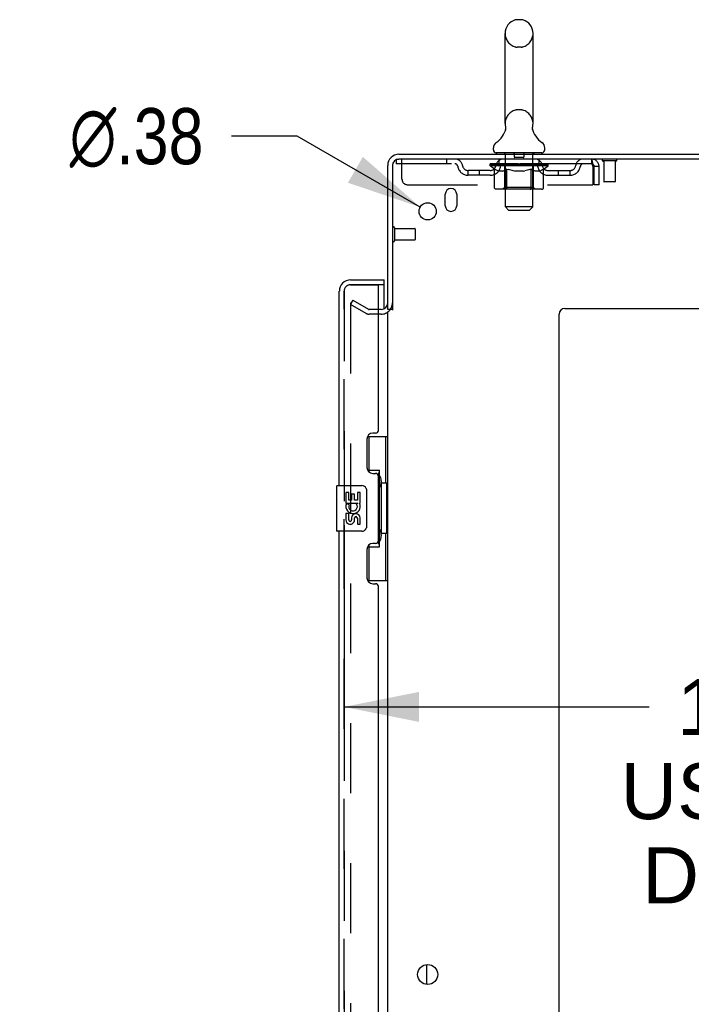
# Model space of a CAD drawing. Header units: inches. Extents: x 0 to 278, y 0 to 180.
# Tile 74 of 77: x 148 to 163, y 116 to 138. Entities that reach past the tile are written whole.
import ezdxf

# ---------------------------------------------------------------- set-up
doc = ezdxf.new("R2010")
doc.units = ezdxf.units.IN
doc.header["$LTSCALE"] = 15.310625
doc.header["$MEASUREMENT"] = 0
doc.linetypes.add('HIDDEN', pattern=[0.2, 0.1, -0.1])
doc.layers.get('0').update_dxf_attribs({"linetype": 'CONTINUOUS'})
for name, color, linetype in [('DEFAULT_2', 8, 'HIDDEN'), ('DIMENSIONS', 7, 'CONTINUOUS'), ('LEFTHAND_DOOR_ASSEMBLY', 7, 'CONTINUOUS'), ('RIGHTHAND_DOOR_ASSEMBLY', 7, 'CONTINUOUS')]:
    doc.layers.add(name, color=color, linetype=linetype)
doc.styles.get("Standard").update_dxf_attribs({"font": 'arial.ttf'})
doc.styles.add('TEXTSTYLE_1', font='gdt', dxfattribs={"width": 0.8})
doc.dimstyles.new('DIMSTYLE_1', dxfattribs={"dimtxt": 1.228125, "dimasz": 1.6375, "dimexe": 0.09, "dimexo": 0.07, "dimgap": 0.0375, "dimtad": 0, "dimtih": 1, "dimtoh": 1, "dimzin": 4, "dimdsep": 46, "dimtxsty": 'Standard', "dimblk": '_FILLED', "dimblk1": '_FILLED', "dimblk2": '_FILLED', "dimcen": 0.09, "dimadec": 3, "dimazin": 1, "dimtfac": 1, "dimtdec": 3, "dimtofl": 0, "dimtmove": 0, "dimatfit": 3, "dimldrblk": '_FILLED', "dimfxl": 0, "dimtolj": 1, "dimtzin": 4, "dimarcsym": 0})
doc.dimstyles.new('DIMSTYLE_2', dxfattribs={"dimtxt": 1.228125, "dimasz": 1.6375, "dimexe": 0.09, "dimexo": 0.07, "dimgap": 0.09, "dimtad": 0, "dimtih": 1, "dimtoh": 1, "dimzin": 4, "dimdsep": 46, "dimtxsty": 'Standard', "dimblk": '_FILLED', "dimblk1": '_FILLED', "dimblk2": '_FILLED', "dimcen": 0.09, "dimadec": 3, "dimazin": 1, "dimtfac": 1, "dimtdec": 3, "dimtofl": 0, "dimtmove": 0, "dimatfit": 1, "dimldrblk": '_FILLED', "dimfxl": 0, "dimtolj": 1, "dimtzin": 4, "dimarcsym": 0})

# ---------------------------------------------------------------- blocks, each defined once
blk = doc.blocks.new('_FILLED')
at = {"color": 0, "linetype": 'ByBlock'}
blk.add_solid([(0, 0), (-1, 0.2), (-1, -0.2)], dxfattribs=at)
blk = doc.blocks.new('*D8')
at = {"layer": 'DIMENSIONS', "color": 2, "linetype": 'Continuous'}
for p, q in [((155.531, 126.708), (155.531, 121.258)), ((172.156, 126.708), (172.156, 121.258)), ((155.531, 122.732), (162.205, 122.732)), ((172.156, 122.732), (167.725, 122.732))]:
    blk.add_line(p, q, dxfattribs=at)
at = {"layer": 'DIMENSIONS', "color": 2, "linetype": 'Continuous', "xscale": 1.6375, "yscale": 1.6375, "zscale": 1.6375, "rotation": 180}
blk.add_blockref('_FILLED', (155.531, 122.732), dxfattribs=at)
at = {"layer": 'DIMENSIONS', "color": 2, "linetype": 'Continuous', "xscale": 1.6375, "yscale": 1.6375, "zscale": 1.6375}
blk.add_blockref('_FILLED', (172.156, 122.732), dxfattribs=at)
at = {"layer": 'DIMENSIONS', "color": 2, "linetype": 'Continuous', "insert": (164.965, 123.346), "char_height": 1.2281, "width": 6.75697, "attachment_point": 2, "line_spacing_factor": 0.9}
blk.add_mtext('16.63\\PUSABLE\\PDEPTH', dxfattribs=at)
blk = doc.blocks.new('*D17')
at = {"layer": 'DIMENSIONS', "color": 2, "linetype": 'Continuous'}
for p, q in [((154.502, 135.222), (153.069, 135.222)), ((157.198, 133.669), (154.502, 135.222))]:
    blk.add_line(p, q, dxfattribs=at)
at = {"layer": 'DIMENSIONS', "color": 2, "linetype": 'Continuous', "xscale": 1.6375, "yscale": 1.6375, "zscale": 1.6375, "rotation": 330.0675744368}
blk.add_blockref('_FILLED', (157.198, 133.669), dxfattribs=at)
at = {"layer": 'DIMENSIONS', "color": 2, "linetype": 'Continuous', "insert": (152.455, 135.836), "char_height": 1.22812, "width": 4.0207, "attachment_point": 3, "line_spacing_factor": 0.9, "style": 'TEXTSTYLE_1'}
blk.add_mtext('{\\fgdt;n}\\fArial;.38', dxfattribs=at)

msp = doc.modelspace()

# ---------------------------------------------------------------- linework, layer by layer
at = {"color": 7, "linetype": 'Continuous'}
for p, q in [((159.404, 137.771), (159.317, 137.771)), ((159.054, 135.496), (159.054, 137.471)), ((159.666, 135.496), (159.666, 137.471)), ((159.061, 135.353), (159.059, 135.348)), ((159.655, 135.407), (159.656, 135.412)), ((159.655, 135.402), (159.655, 135.407)), ((159.655, 135.397), (159.655, 135.402)), ((159.655, 135.392), (159.655, 135.397)), ((159.655, 135.387), (159.655, 135.392)), ((159.655, 135.382), (159.655, 135.387)), ((159.655, 135.377), (159.655, 135.382)), ((159.656, 135.372), (159.655, 135.377)), ((159.656, 135.412), (159.657, 135.417)), ((159.657, 135.367), (159.656, 135.372)), ((159.657, 135.422), (159.658, 135.426)), ((159.659, 135.359), (159.658, 135.363)), ((158.798, 134.925), (158.798, 134.964)), ((159.923, 134.925), (159.923, 134.964)), ((158.86, 134.856), (158.86, 134.826)), ((159.86, 134.856), (158.86, 134.856)), ((159.86, 134.856), (159.86, 134.826)), ((156.589, 131.43), (156.485, 131.43)), ((157.339, 116.658), (157.339, 117.093))]:
    msp.add_line(p, q, dxfattribs=at)
at = {"color": 3, "linetype": 'Continuous'}
for p, q in [((156.732, 134.826), (174.433, 134.826)), ((174.395, 134.722), (156.732, 134.722)), ((156.485, 131.43), (156.485, 134.579)), ((156.589, 134.579), (156.589, 131.418)), ((157.745, 133.701), (157.745, 133.951)), ((157.995, 133.951), (157.995, 133.701)), ((160.36, 131.451), (172.235, 131.451)), ((156.485, 52.274), (156.485, 131.378)), ((160.235, 50.951), (160.235, 131.326))]:
    msp.add_line(p, q, dxfattribs=at)
at = {"color": 7, "linetype": 'Continuous'}
for points in [[(159.063, 135.426), (159.063, 135.422), (159.064, 135.417), (159.065, 135.412), (159.066, 135.407), (159.066, 135.402), (159.066, 135.397), (159.066, 135.392), (159.066, 135.387), (159.066, 135.382), (159.065, 135.378), (159.065, 135.373), (159.064, 135.368), (159.063, 135.363), (159.062, 135.358), (159.061, 135.353)], [(159.658, 135.363), (159.657, 135.368), (159.656, 135.372)], [(159.657, 135.417), (159.657, 135.422), (159.658, 135.426)]]:
    msp.add_lwpolyline(points, dxfattribs=at)
at = {"color": 3, "linetype": 'Continuous'}
for centre, radius in [((157.36, 133.576), 0.188), ((157.36, 116.876), 0.219)]:
    msp.add_circle(centre, radius, dxfattribs=at)
at = {"color": 7, "linetype": 'Continuous'}
for centre, radius, start, end in [((159.36, 137.471), 0.306, 105.6303, 180), ((159.317, 137.627), 0.144, 90, 105.6303), ((159.404, 137.627), 0.144, 74.3697, 90), ((159.36, 137.471), 0.306, 0, 74.3697), ((158.563, 135.512), 0.523, 304.6624, 347.2389), ((159.36, 135.496), 0.306, 180, 193.2053), ((160.158, 135.512), 0.523, 192.7611, 235.3376), ((159.36, 135.496), 0.306, 346.7947, 360), ((158.942, 134.964), 0.144, 124.6624, 180), ((158.867, 134.925), 0.069, 180, 265), ((159.854, 134.925), 0.069, 275, 360), ((159.779, 134.964), 0.144, 360, 55.3376)]:
    msp.add_arc(centre, radius, start, end, dxfattribs=at)
at = {"color": 3, "linetype": 'Continuous'}
for centre, radius, start, end in [((156.732, 134.579), 0.246, 90, 180), ((156.732, 134.579), 0.142, 90, 180), ((157.87, 133.951), 0.125, 0, 180), ((157.87, 133.701), 0.125, 180, 360), ((156.343, 131.572), 0.142, 270, 360), ((160.36, 131.326), 0.125, 90, 180)]:
    msp.add_arc(centre, radius, start, end, dxfattribs=at)
at = {"layer": 'DEFAULT_2', "color": 8, "linetype": 'HIDDEN'}
for p, q in [((159.404, 137.171), (159.317, 137.171)), ((159.404, 135.796), (159.317, 135.796)), ((156.673, 134.722), (156.673, 134.618)), ((156.673, 134.722), (156.732, 134.722)), ((156.798, 134.284), (156.798, 134.722)), ((157.773, 134.722), (157.773, 134.618)), ((158.923, 134.618), (158.923, 134.722)), ((159.04, 134.856), (159.04, 134.826)), ((159.06, 133.675), (159.06, 134.826)), ((159.255, 134.846), (159.255, 134.766)), ((159.455, 134.756), (159.265, 134.756)), ((159.465, 134.846), (159.465, 134.766)), ((159.66, 133.675), (159.66, 134.826)), ((159.68, 134.856), (159.68, 134.826)), ((159.798, 134.618), (159.798, 134.722)), ((160.943, 134.722), (160.943, 134.618)), ((160.946, 134.721), (160.943, 134.722)), ((161.481, 134.679), (161.197, 134.679)), ((161.215, 134.679), (161.215, 134.232)), ((161.463, 134.679), (161.463, 134.232)), ((160.943, 134.618), (156.673, 134.618)), ((158.246, 134.367), (158.246, 134.471)), ((158.729, 134.471), (158.246, 134.471)), ((158.496, 134.367), (158.496, 134.471)), ((158.727, 134.571), (158.727, 134.611)), ((158.727, 134.611), (159.034, 134.611)), ((158.824, 134.503), (158.727, 134.571)), ((159.994, 134.571), (158.727, 134.571)), ((158.728, 134.611), (158.728, 134.615)), ((158.849, 134.614), (158.728, 134.615)), ((158.737, 134.611), (158.737, 134.618)), ((158.745, 134.608), (158.745, 134.611)), ((158.745, 134.608), (159.975, 134.608)), ((158.754, 134.608), (158.754, 134.611)), ((158.755, 134.608), (158.755, 134.611)), ((158.765, 134.611), (158.765, 134.618)), ((158.782, 134.608), (158.782, 134.611)), ((158.783, 134.608), (158.783, 134.611)), ((158.812, 134.611), (158.812, 134.618)), ((158.824, 134.096), (158.824, 134.503)), ((158.824, 134.503), (158.839, 134.493)), ((158.827, 134.608), (158.827, 134.611)), ((158.829, 134.608), (158.829, 134.611)), ((158.854, 134.484), (158.839, 134.493)), ((158.849, 134.611), (158.849, 134.614)), ((158.868, 134.476), (158.854, 134.484)), ((158.883, 134.47), (158.868, 134.476)), ((158.875, 134.611), (158.875, 134.618)), ((158.877, 134.608), (158.877, 134.611)), ((158.877, 134.608), (158.877, 134.611)), ((158.88, 134.608), (158.88, 134.611)), ((158.897, 134.464), (158.882, 134.47)), ((158.888, 134.608), (158.888, 134.611)), ((158.888, 134.608), (158.888, 134.611)), ((158.891, 134.608), (158.891, 134.611)), ((158.894, 134.608), (158.894, 134.612)), ((158.911, 134.459), (158.897, 134.464)), ((158.899, 134.608), (158.899, 134.611)), ((159.005, 134.459), (158.911, 134.459)), ((158.913, 134.608), (158.913, 134.611)), ((158.931, 134.608), (158.931, 134.611)), ((158.932, 134.608), (158.932, 134.613)), ((158.952, 134.608), (158.952, 134.611)), ((158.953, 134.611), (158.953, 134.618)), ((158.963, 134.608), (158.963, 134.611)), ((158.967, 134.608), (158.967, 134.611)), ((158.977, 134.608), (158.977, 134.611)), ((158.988, 134.608), (158.988, 134.615)), ((159.003, 134.608), (159.003, 134.611)), ((159.005, 134.459), (159.019, 134.464)), ((159.006, 134.608), (159.006, 134.611)), ((159.034, 134.47), (159.019, 134.464)), ((159.048, 134.476), (159.033, 134.47)), ((159.034, 134.608), (159.034, 134.611)), ((159.101, 134.611), (159.039, 134.611)), ((159.044, 134.611), (159.044, 134.618)), ((159.048, 134.099), (159.048, 134.568)), ((159.062, 134.484), (159.048, 134.476)), ((159.051, 134.608), (159.051, 134.611)), ((159.055, 134.608), (159.055, 134.611)), ((159.061, 134.608), (159.061, 134.616)), ((159.077, 134.493), (159.062, 134.484)), ((159.065, 134.608), (159.065, 134.611)), ((159.076, 134.608), (159.076, 134.611)), ((159.092, 134.503), (159.077, 134.493)), ((159.092, 134.096), (159.092, 134.503)), ((159.092, 134.503), (159.121, 134.493)), ((159.101, 134.608), (159.101, 134.611)), ((159.175, 134.611), (159.116, 134.611)), ((159.15, 134.484), (159.121, 134.493)), ((159.137, 134.608), (159.137, 134.611)), ((159.144, 134.611), (159.144, 134.618)), ((159.148, 134.608), (159.148, 134.611)), ((159.178, 134.476), (159.149, 134.484)), ((159.15, 134.608), (159.15, 134.617)), ((159.153, 134.608), (159.153, 134.611)), ((159.16, 134.608), (159.16, 134.611)), ((159.175, 134.608), (159.175, 134.611)), ((159.206, 134.47), (159.177, 134.477)), ((159.256, 134.611), (159.201, 134.611)), ((159.234, 134.464), (159.206, 134.47)), ((159.215, 134.608), (159.215, 134.611)), ((159.261, 134.459), (159.234, 134.464)), ((159.246, 134.611), (159.36, 134.618)), ((159.251, 134.611), (159.251, 134.618)), ((159.251, 134.611), (159.251, 134.618)), ((159.251, 134.618), (159.251, 134.618)), ((159.251, 134.608), (159.251, 134.611)), ((159.255, 134.608), (159.255, 134.611)), ((159.256, 134.608), (159.256, 134.611)), ((159.256, 134.608), (159.256, 134.611)), ((159.459, 134.459), (159.261, 134.459)), ((159.34, 134.611), (159.291, 134.611)), ((159.297, 134.608), (159.297, 134.611)), ((159.34, 134.608), (159.34, 134.611)), ((159.358, 134.611), (159.358, 134.611)), ((159.358, 134.608), (159.358, 134.611)), ((159.358, 134.608), (159.358, 134.611)), ((159.36, 134.611), (159.36, 134.618)), ((159.36, 134.618), (159.475, 134.611)), ((159.363, 134.608), (159.363, 134.611)), ((159.363, 134.608), (159.363, 134.611)), ((159.363, 134.611), (159.363, 134.611)), ((159.381, 134.608), (159.381, 134.611)), ((159.381, 134.611), (159.429, 134.611)), ((159.424, 134.608), (159.424, 134.611)), ((159.459, 134.459), (159.487, 134.464)), ((159.465, 134.608), (159.465, 134.611)), ((159.465, 134.608), (159.465, 134.611)), ((159.465, 134.611), (159.519, 134.611)), ((159.466, 134.608), (159.466, 134.611)), ((159.47, 134.611), (159.47, 134.618)), ((159.47, 134.611), (159.47, 134.618)), ((159.47, 134.618), (159.47, 134.618)), ((159.47, 134.608), (159.47, 134.611)), ((159.515, 134.47), (159.487, 134.464)), ((159.506, 134.608), (159.506, 134.611)), ((159.542, 134.476), (159.514, 134.47)), ((159.57, 134.484), (159.542, 134.476)), ((159.545, 134.608), (159.545, 134.611)), ((159.546, 134.611), (159.605, 134.611)), ((159.561, 134.608), (159.561, 134.611)), ((159.568, 134.608), (159.568, 134.611)), ((159.598, 134.492), (159.57, 134.484)), ((159.571, 134.608), (159.571, 134.617)), ((159.573, 134.608), (159.573, 134.611)), ((159.577, 134.611), (159.577, 134.618)), ((159.584, 134.608), (159.584, 134.611)), ((159.627, 134.502), (159.598, 134.492)), ((159.62, 134.608), (159.62, 134.611)), ((159.62, 134.611), (159.682, 134.611)), ((159.627, 134.096), (159.627, 134.502)), ((159.627, 134.502), (159.641, 134.492)), ((159.655, 134.484), (159.641, 134.492)), ((159.645, 134.608), (159.645, 134.611)), ((159.655, 134.608), (159.655, 134.611)), ((159.669, 134.476), (159.655, 134.484)), ((159.66, 134.608), (159.66, 134.616)), ((159.666, 134.608), (159.666, 134.611)), ((159.682, 134.47), (159.668, 134.476)), ((159.67, 134.608), (159.67, 134.611)), ((159.673, 134.099), (159.673, 134.568)), ((159.677, 134.611), (159.677, 134.618)), ((159.696, 134.464), (159.682, 134.47)), ((159.687, 134.608), (159.687, 134.611)), ((159.687, 134.611), (159.889, 134.611)), ((159.709, 134.459), (159.695, 134.464)), ((159.813, 134.459), (159.709, 134.459)), ((159.715, 134.608), (159.715, 134.611)), ((159.718, 134.608), (159.718, 134.611)), ((159.733, 134.608), (159.733, 134.615)), ((159.744, 134.608), (159.744, 134.611)), ((159.754, 134.608), (159.754, 134.611)), ((159.758, 134.608), (159.758, 134.611)), ((159.768, 134.611), (159.768, 134.618)), ((159.769, 134.608), (159.769, 134.611)), ((159.789, 134.608), (159.789, 134.613)), ((159.79, 134.608), (159.79, 134.611)), ((159.808, 134.608), (159.808, 134.611)), ((159.813, 134.459), (159.826, 134.464)), ((159.822, 134.608), (159.822, 134.611)), ((159.826, 134.608), (159.826, 134.612)), ((159.84, 134.47), (159.826, 134.464)), ((159.83, 134.608), (159.83, 134.611)), ((159.833, 134.608), (159.833, 134.611)), ((159.833, 134.608), (159.833, 134.611)), ((159.84, 134.608), (159.84, 134.611)), ((159.853, 134.476), (159.84, 134.47)), ((159.843, 134.608), (159.843, 134.611)), ((159.844, 134.608), (159.844, 134.611)), ((159.846, 134.611), (159.846, 134.618)), ((159.867, 134.484), (159.853, 134.476)), ((159.881, 134.492), (159.867, 134.484)), ((159.894, 134.501), (159.88, 134.492)), ((159.892, 134.608), (159.892, 134.611)), ((159.894, 134.608), (159.894, 134.611)), ((159.894, 134.501), (159.994, 134.571)), ((159.894, 134.096), (159.894, 134.501)), ((159.909, 134.611), (159.909, 134.618)), ((159.937, 134.608), (159.937, 134.611)), ((159.939, 134.608), (159.939, 134.611)), ((159.956, 134.611), (159.956, 134.618)), ((159.966, 134.608), (159.966, 134.611)), ((159.967, 134.608), (159.967, 134.611)), ((159.975, 134.608), (159.975, 134.611)), ((159.984, 134.611), (159.984, 134.618)), ((159.992, 134.471), (160.475, 134.471)), ((159.994, 134.571), (159.994, 134.618)), ((160.225, 134.367), (160.225, 134.471)), ((160.475, 134.367), (160.475, 134.471)), ((160.976, 134.555), (160.976, 134.159)), ((161.006, 134.159), (161.006, 134.555)), ((161.11, 134.555), (161.006, 134.555)), ((161.11, 134.159), (161.11, 134.555)), ((158.729, 134.367), (158.246, 134.367)), ((159.992, 134.367), (160.475, 134.367)), ((156.923, 134.159), (160.976, 134.159)), ((159.852, 134.059), (158.867, 134.059)), ((159.048, 134.099), (159.008, 134.059)), ((159.673, 134.099), (159.048, 134.099)), ((159.605, 134.059), (159.608, 134.06)), ((159.613, 134.062), (159.616, 134.064)), ((159.616, 134.064), (159.618, 134.066)), ((159.673, 134.099), (159.713, 134.059)), ((161.11, 134.159), (161.006, 134.159)), ((161.453, 134.222), (161.225, 134.222)), ((159.129, 133.606), (159.06, 133.675)), ((159.66, 133.675), (159.06, 133.675)), ((159.129, 133.606), (159.591, 133.606)), ((159.591, 133.606), (159.66, 133.675)), ((156.632, 133.218), (156.632, 132.934)), ((156.632, 133.2), (157.079, 133.2)), ((157.089, 133.19), (157.089, 132.962)), ((156.632, 132.952), (157.079, 132.952)), ((155.725, 131.63), (155.673, 131.54)), ((155.673, 131.56), (155.673, 52.091)), ((156.013, 131.344), (155.673, 131.54)), ((155.725, 131.63), (156.065, 131.434)), ((156.343, 131.43), (156.081, 131.43)), ((156.343, 131.326), (156.081, 131.326))]:
    msp.add_line(p, q, dxfattribs=at)
for points in [[(160.946, 134.721), (160.948, 134.718), (160.951, 134.712), (160.953, 134.705), (160.955, 134.696), (160.958, 134.685), (160.96, 134.673), (160.962, 134.659), (160.965, 134.644), (160.967, 134.627), (160.969, 134.61), (160.972, 134.592), (160.974, 134.573), (160.976, 134.555)], [(160.951, 134.614), (160.948, 134.616), (160.946, 134.617), (160.943, 134.618)], [(160.951, 134.614), (160.953, 134.611), (160.955, 134.608), (160.958, 134.604), (160.96, 134.599), (160.962, 134.594), (160.965, 134.588), (160.967, 134.582), (160.969, 134.576), (160.972, 134.569), (160.974, 134.562), (160.976, 134.555)], [(158.867, 134.059), (158.862, 134.06), (158.857, 134.06), (158.852, 134.062), (158.847, 134.064), (158.842, 134.066), (158.838, 134.069), (158.834, 134.073), (158.831, 134.077), (158.828, 134.081), (158.826, 134.086), (158.824, 134.091), (158.824, 134.096)], [(159.113, 134.059), (159.11, 134.06), (159.108, 134.06), (159.105, 134.062), (159.103, 134.064), (159.101, 134.066), (159.099, 134.069), (159.097, 134.073), (159.095, 134.077), (159.094, 134.081), (159.093, 134.086), (159.092, 134.091), (159.092, 134.096)], [(159.608, 134.06), (159.611, 134.06), (159.613, 134.062)], [(159.618, 134.066), (159.62, 134.069), (159.622, 134.073), (159.624, 134.077), (159.625, 134.081)], [(159.62, 134.069), (159.622, 134.073), (159.624, 134.077)], [(159.625, 134.081), (159.626, 134.086), (159.627, 134.091), (159.627, 134.096)], [(159.626, 134.086), (159.627, 134.091), (159.627, 134.096)], [(159.852, 134.059), (159.857, 134.06), (159.862, 134.06), (159.867, 134.062), (159.872, 134.064), (159.876, 134.066), (159.881, 134.069), (159.885, 134.073), (159.888, 134.077), (159.891, 134.081), (159.893, 134.086), (159.894, 134.091), (159.894, 134.096)], [(155.69, 131.58), (155.689, 131.58), (155.687, 131.58), (155.685, 131.579), (155.683, 131.578), (155.681, 131.577), (155.68, 131.576), (155.678, 131.574), (155.677, 131.573), (155.676, 131.571), (155.675, 131.569), (155.674, 131.567), (155.673, 131.565), (155.673, 131.562), (155.673, 131.56)], [(155.698, 131.578), (155.696, 131.579), (155.694, 131.58), (155.692, 131.58), (155.69, 131.58), (155.69, 131.58)]]:
    msp.add_lwpolyline(points, dxfattribs=at)
for centre, radius, start, end in [((159.36, 137.471), 0.306, 180, 254.3697), ((159.36, 137.471), 0.306, 285.6303, 360), ((159.317, 137.315), 0.144, 254.3697, 270), ((159.404, 137.315), 0.144, 270, 285.6303), ((159.36, 135.496), 0.306, 105.6303, 180), ((159.317, 135.652), 0.144, 90, 105.6303), ((159.404, 135.652), 0.144, 74.3697, 90), ((159.36, 135.496), 0.306, 0, 74.3697), ((157.957, 134.555), 0.167, 8.0716, 90), ((159.018, 134.555), 0.167, 90, 171.9284), ((158.867, 134.925), 0.069, 265, 270), ((159.03, 134.826), 0.03, 0, 90), ((159.245, 134.846), 0.01, 0, 90), ((159.265, 134.766), 0.01, 180, 270), ((159.455, 134.766), 0.01, 270, 360), ((159.475, 134.846), 0.01, 90, 180), ((159.69, 134.826), 0.03, 90, 180), ((159.703, 134.555), 0.167, 8.0716, 90), ((159.854, 134.925), 0.069, 270, 275), ((160.764, 134.555), 0.167, 90, 171.9284), ((160.943, 134.555), 0.167, 0, 90), ((161.197, 134.7), 0.0215, 90, 270), ((161.481, 134.7), 0.0215, 270, 90), ((157.957, 134.555), 0.0625, 7.9863, 90), ((158.246, 134.596), 0.229, 187.9863, 270), ((158.246, 134.596), 0.125, 188.0716, 270), ((158.729, 134.596), 0.125, 270, 351.9284), ((158.729, 134.596), 0.229, 270, 352.0137), ((159.018, 134.555), 0.0625, 90, 172.0137), ((159.008, 134.568), 0.0398, 0, 90), ((159.713, 134.568), 0.0398, 90, 180), ((159.703, 134.555), 0.0625, 7.9863, 90), ((159.992, 134.596), 0.229, 187.9863, 270), ((159.992, 134.596), 0.125, 188.0716, 270), ((160.475, 134.596), 0.125, 270, 351.9284), ((160.475, 134.596), 0.229, 270, 352.0137), ((160.764, 134.555), 0.0625, 90, 172.0137), ((160.943, 134.555), 0.063, 0, 90), ((156.923, 134.284), 0.125, 180, 270), ((161.225, 134.232), 0.01, 180, 270), ((161.453, 134.232), 0.01, 270, 360), ((156.611, 133.218), 0.0215, 0, 180), ((157.079, 133.19), 0.01, 0, 90), ((157.079, 132.962), 0.01, 270, 360), ((156.611, 132.934), 0.0215, 180, 360), ((156.343, 131.572), 0.246, 270, 360), ((156.081, 131.463), 0.137, 240, 270), ((156.081, 131.463), 0.033, 240, 270)]:
    msp.add_arc(centre, radius, start, end, dxfattribs=at)
for centre, major_axis, ratio, start_param, end_param in [((159.36, 134.618), (0.633, 0.007), 0.05963, 9.249616, 9.431313), ((159.36, 134.618), (0.633, 0), 0.060556, -3.083241, -2.96706), ((159.36, 134.618), (0.633, 0.013), 0.05688, 2.791345, 2.965878), ((158.752, 134.606), (0.198, -0.002), 0.05963, 0.605815, 1.645666), ((158.683, 134.606), (0.198, 0.002), 0.05963, 0.25549, 1.295341), ((159.36, 134.618), (0.633, -0.007), 0.05963, -2.96643, -2.791898), ((158.683, 134.599), (0.198, 0.004), 0.05688, 1.20151, 1.294789), ((158.752, 134.599), (0.198, 0), 0.060556, 1.551758, 1.645036), ((158.753, 134.601), (0.164, 0.002), 0.05963, 1.065228, 1.614276), ((158.707, 134.599), (0.198, 0.002), 0.05963, 1.170259, 1.376596), ((158.733, 134.601), (0.164, 0.003), 0.05688, 0.890143, 1.43919), ((158.791, 134.601), (0.164, 0), 0.060556, 1.240391, 1.789438), ((159.36, 134.618), (0.633, 0.019), 0.052395, 2.616403, 2.790936), ((158.814, 134.606), (0.198, -0.004), 0.05688, 0.7809, 1.820751), ((158.679, 134.606), (0.198, 0.004), 0.05688, 0.080405, 1.120256), ((159.36, 134.618), (0.633, -0.013), 0.05688, -2.791345, -2.616812), ((158.679, 134.599), (0.198, 0.006), 0.052395, 1.026568, 1.119847), ((158.814, 134.599), (0.198, -0.002), 0.05963, 1.72692, 1.820198), ((158.732, 134.601), (0.164, 0.005), 0.052395, 0.715201, 1.264248), ((158.846, 134.601), (0.164, -0.002), 0.05963, 1.415553, 1.9646), ((159.36, 134.618), (0.633, 0.025), 0.046319, 2.441654, 2.616187), ((158.893, 134.606), (0.198, -0.006), 0.052395, 0.955842, 1.995693), ((158.696, 134.606), (0.198, 0.006), 0.052395, -0.094537, 0.945314), ((159.36, 134.618), (0.633, -0.019), 0.052395, -2.616403, -2.44187), ((158.696, 134.599), (0.198, 0.008), 0.046319, 0.851819, 0.945098), ((158.893, 134.599), (0.198, -0.004), 0.05688, 1.902006, 1.995284), ((158.751, 134.601), (0.164, 0.006), 0.046319, 0.540452, 1.089499), ((158.918, 134.601), (0.164, -0.003), 0.05688, 1.590638, 2.139686), ((158.707, 134.606), (0.198, 0), 0.060556, 0.430652, 0.777569), ((159.36, 134.618), (0.633, 0.029), 0.038841, 2.267123, 2.441656), ((158.987, 134.606), (0.198, -0.008), 0.046319, 1.130591, 2.170442), ((159.36, 134.618), (0.633, -0.025), 0.046319, -2.441654, -2.267121), ((158.733, 134.606), (0.198, 0.008), 0.046319, -0.269286, 0.770565), ((158.733, 134.599), (0.198, 0.009), 0.038841, 0.677289, 0.770567), ((158.987, 134.599), (0.198, -0.006), 0.052395, 2.076947, 2.170226), ((158.788, 134.601), (0.164, 0.008), 0.038841, 0.365921, 0.914969), ((159.002, 134.601), (0.164, -0.005), 0.052395, 1.76558, 2.314627), ((159.36, 134.618), (0.633, 0.033), 0.030195, 2.09281, 2.267343), ((159.092, 134.606), (0.198, -0.009), 0.038841, 1.305122, 2.344973), ((159.36, 134.618), (0.633, -0.029), 0.038841, -2.267123, -2.092591), ((158.79, 134.606), (0.198, 0.009), 0.038841, -0.443817, 0.596034), ((158.79, 134.599), (0.198, 0.01), 0.030195, 0.502975, 0.596254), ((159.092, 134.599), (0.198, -0.008), 0.046319, 2.251696, 2.344975), ((158.842, 134.601), (0.164, 0.009), 0.030195, 0.191608, 0.740655), ((159.098, 134.601), (0.164, -0.006), 0.046319, 1.940329, 2.489376), ((158.863, 134.606), (0.198, 0.01), 0.030195, -0.61813, 0.421721), ((159.36, 134.618), (0.633, 0.036), 0.020645, 1.918687, 2.09322), ((159.205, 134.606), (0.198, -0.01), 0.030195, 1.479435, 2.519286), ((159.36, 134.618), (0.633, -0.033), 0.030195, -2.09281, -1.918277), ((158.863, 134.599), (0.198, 0.011), 0.020645, 0.328852, 0.422131), ((159.205, 134.599), (0.198, -0.009), 0.038841, 2.426227, 2.519505), ((158.912, 134.601), (0.164, 0.009), 0.020645, 0.017485, 0.566532), ((159.201, 134.601), (0.164, -0.008), 0.038841, 2.11486, 2.663907), ((158.952, 134.606), (0.198, 0.011), 0.020645, -0.792253, 0.247598), ((159.36, 134.618), (0.633, 0.038), 0.010478, 1.744704, 1.919237), ((159.322, 134.606), (0.198, -0.011), 0.020645, 1.653558, 2.693409), ((159.36, 134.618), (0.633, -0.036), 0.020645, -1.918687, -1.744154), ((158.952, 134.599), (0.198, 0.012), 0.010478, 0.154869, 0.248148), ((159.322, 134.599), (0.198, -0.01), 0.030195, 2.60054, 2.693819), ((158.996, 134.601), (0.164, 0.01), 0.010478, 6.126688, 6.675735), ((159.309, 134.601), (0.164, -0.009), 0.030195, 2.289173, 2.83822), ((159.053, 134.606), (0.198, 0.012), 0.010478, -0.966236, -0.000846), ((159.441, 134.606), (0.198, -0.012), 0.010478, 1.827541, 2.867392), ((159.36, 134.618), (0.633, -0.038), 0.010478, -1.744704, -1.570171), ((159.441, 134.599), (0.198, -0.011), 0.020645, 2.774664, 2.867942), ((159.419, 134.601), (0.164, -0.009), 0.020645, 2.463296, 3.012344), ((159.28, 134.606), (0.198, 0.012), 0.010478, 0.274201, 1.314052), ((159.194, 134.601), (0.164, 0.01), 0.010478, -0.000483, 0.504314), ((159.163, 134.599), (0.198, 0.012), 0.010478, 0.099668, 0.192946), ((159.36, 134.618), (0.633, 0.038), 0.010478, -1.571421, -1.396888), ((159.558, 134.599), (0.198, -0.012), 0.010478, 2.948646, 3.041925), ((159.527, 134.601), (0.164, -0.01), 0.010478, 2.637279, 3.142076), ((159.399, 134.606), (0.198, 0.011), 0.020645, 0.448184, 1.488034), ((159.302, 134.601), (0.164, 0.009), 0.020645, 0.129249, 0.678296), ((159.28, 134.599), (0.198, 0.011), 0.020645, 0.273651, 0.366929), ((159.36, 134.618), (0.633, 0.036), 0.020645, -1.397439, -1.222906), ((159.668, 134.606), (0.198, -0.012), 0.010478, -3.140747, -2.175357), ((159.36, 134.618), (0.633, -0.038), 0.010478, 1.222355, 1.396888), ((159.516, 134.606), (0.198, 0.01), 0.030195, 0.622307, 1.662158), ((159.412, 134.601), (0.164, 0.009), 0.030195, 0.303372, 0.852419), ((159.725, 134.601), (0.164, -0.01), 0.010478, 2.749043, 3.29809), ((159.769, 134.606), (0.198, -0.011), 0.020645, 2.893995, 3.933846), ((159.399, 134.599), (0.198, 0.01), 0.030195, 0.447774, 0.541052), ((159.769, 134.599), (0.198, -0.012), 0.010478, 2.893445, 2.986723), ((159.36, 134.618), (0.633, 0.033), 0.030195, -1.223315, -1.048783), ((159.36, 134.618), (0.633, -0.036), 0.020645, 1.048373, 1.222906), ((159.629, 134.606), (0.198, 0.009), 0.038841, 0.79662, 1.836471), ((159.52, 134.601), (0.164, 0.008), 0.038841, 0.477686, 1.026733), ((159.809, 134.601), (0.164, -0.009), 0.020645, 2.57506, 3.124108), ((159.858, 134.606), (0.198, -0.01), 0.030195, 2.719872, 3.759723), ((159.734, 134.606), (0.198, 0.008), 0.046319, 0.971151, 2.011002), ((159.516, 134.599), (0.198, 0.009), 0.038841, 0.622087, 0.715366), ((159.858, 134.599), (0.198, -0.011), 0.020645, 2.719462, 2.812741), ((159.36, 134.618), (0.633, 0.029), 0.038841, -1.049002, -0.874469), ((159.36, 134.618), (0.633, -0.033), 0.030195, 0.87425, 1.048783), ((159.623, 134.601), (0.164, 0.006), 0.046319, 0.652216, 1.201263), ((159.827, 134.606), (0.198, 0.006), 0.052395, 1.1459, 2.185751), ((159.879, 134.601), (0.164, -0.009), 0.030195, 2.400937, 2.949985), ((159.931, 134.606), (0.198, -0.009), 0.038841, 2.545558, 3.585409), ((159.719, 134.601), (0.164, 0.005), 0.052395, 0.826965, 1.376012), ((159.629, 134.599), (0.198, 0.008), 0.046319, 0.796618, 0.889896), ((159.931, 134.599), (0.198, -0.01), 0.030195, 2.545339, 2.638617), ((159.907, 134.606), (0.198, 0.004), 0.05688, 1.320842, 2.360692), ((159.36, 134.618), (0.633, 0.025), 0.046319, -0.874471, -0.699939), ((159.36, 134.618), (0.633, -0.029), 0.038841, 0.699936, 0.874469), ((159.987, 134.606), (0.198, -0.008), 0.046319, 2.371028, 3.410879), ((159.933, 134.601), (0.164, -0.008), 0.038841, 2.226624, 2.775671), ((159.969, 134.606), (0.198, 0.002), 0.05963, 1.495927, 2.535778), ((159.803, 134.601), (0.164, 0.003), 0.05688, 1.001907, 1.550954), ((160.025, 134.606), (0.198, -0.006), 0.052395, 2.196279, 3.23613), ((159.97, 134.601), (0.164, -0.006), 0.046319, 2.052093, 2.601141), ((159.734, 134.599), (0.198, 0.006), 0.052395, 0.971367, 1.064645), ((159.987, 134.599), (0.198, -0.009), 0.038841, 2.371026, 2.464304), ((160.014, 134.606), (0.198, 0), 0.060556, 1.671089, 2.71094), ((160.042, 134.606), (0.198, -0.004), 0.05688, 2.021337, 3.061188), ((159.36, 134.618), (0.633, 0.019), 0.052395, -0.699723, -0.52519), ((159.36, 134.618), (0.633, -0.025), 0.046319, 0.525406, 0.699939), ((160.038, 134.606), (0.198, -0.002), 0.05963, 1.846251, 2.886102), ((159.874, 134.601), (0.164, 0.002), 0.05963, 1.176993, 1.72604), ((159.989, 134.601), (0.164, -0.005), 0.052395, 1.877344, 2.426392), ((159.93, 134.601), (0.164, 0), 0.060556, 1.352155, 1.901202), ((159.988, 134.601), (0.164, -0.003), 0.05688, 1.702402, 2.25145), ((159.968, 134.601), (0.164, -0.002), 0.05963, 1.527317, 2.076364), ((159.827, 134.599), (0.198, 0.004), 0.05688, 1.146309, 1.239587), ((160.025, 134.599), (0.198, -0.008), 0.046319, 2.196495, 2.289773), ((159.36, 134.618), (0.633, 0.013), 0.05688, -0.524781, -0.350248), ((159.36, 134.618), (0.633, -0.019), 0.052395, 0.350657, 0.52519), ((159.907, 134.599), (0.198, 0.002), 0.05963, 1.321394, 1.414673), ((160.042, 134.599), (0.198, -0.006), 0.052395, 2.021746, 2.115024), ((159.36, 134.618), (0.633, 0.007), 0.05963, -0.349695, -0.175162), ((159.36, 134.618), (0.633, -0.013), 0.05688, 0.175715, 0.350248), ((159.969, 134.599), (0.198, 0), 0.060556, 1.496556, 1.589835), ((160.038, 134.599), (0.198, -0.004), 0.05688, 1.846804, 1.940083), ((160.014, 134.599), (0.198, -0.002), 0.05963, 1.671719, 1.764997), ((159.36, 134.618), (0.633, 0), 0.060556, -0.174533, 0), ((159.36, 134.618), (0.633, -0.007), 0.05963, 0.000629, 0.175162)]:
    msp.add_ellipse(centre, major_axis=major_axis, ratio=ratio, start_param=start_param, end_param=end_param, dxfattribs=at)
at = {"layer": 'LEFTHAND_DOOR_ASSEMBLY', "color": 8, "linetype": 'HIDDEN'}
for p, q in [((156.386, 131.972), (155.674, 131.972)), ((155.531, 51.822), (155.531, 131.829))]:
    msp.add_line(p, q, dxfattribs=at)
msp.add_arc((155.674, 131.829), 0.142, 90, 180, dxfattribs=at)
at = {"layer": 'RIGHTHAND_DOOR_ASSEMBLY', "color": 3, "linetype": 'Continuous'}
for p, q in [((155.674, 132.076), (156.406, 132.076)), ((156.281, 128.783), (156.281, 131.952)), ((155.427, 127.576), (155.427, 131.829)), ((156.221, 128.723), (156.161, 128.723)), ((156.031, 128.593), (156.031, 127.973)), ((156.161, 127.843), (156.221, 127.843)), ((156.281, 126.368), (156.281, 127.783)), ((155.427, 104.076), (155.427, 126.576)), ((156.221, 126.308), (156.161, 126.308)), ((156.031, 126.178), (156.031, 125.558)), ((156.161, 125.428), (156.221, 125.428)), ((156.281, 105.283), (156.281, 125.368))]:
    msp.add_line(p, q, dxfattribs=at)
at = {"layer": 'RIGHTHAND_DOOR_ASSEMBLY', "color": 8, "linetype": 'HIDDEN'}
for p, q in [((155.674, 131.972), (156.261, 131.972)), ((156.406, 131.972), (156.406, 132.076)), ((155.531, 131.829), (155.531, 51.822))]:
    msp.add_line(p, q, dxfattribs=at)
at = {"layer": 'RIGHTHAND_DOOR_ASSEMBLY', "color": 7, "linetype": 'Continuous'}
for p, q in [((156.406, 131.972), (156.261, 131.972)), ((156.406, 131.445), (156.406, 131.952)), ((156.045, 128.651), (156.485, 128.651)), ((156.081, 127.871), (156.081, 128.651)), ((156.446, 127.626), (156.446, 128.651)), ((156.081, 127.916), (156.308, 127.916)), ((156.308, 126.236), (156.308, 127.916)), ((155.382, 127.576), (155.922, 127.576)), ((156.345, 127.676), (156.345, 127.656)), ((156.345, 127.626), (156.345, 126.526)), ((156.468, 127.626), (156.345, 127.626)), ((156.468, 126.526), (156.468, 127.626)), ((155.367, 127.561), (155.367, 126.591)), ((155.57, 127.422), (155.57, 127.191)), ((155.633, 127.422), (155.57, 127.422)), ((155.633, 127.254), (155.633, 127.422)), ((155.696, 127.39), (155.696, 127.254)), ((155.757, 127.39), (155.696, 127.39)), ((155.757, 127.254), (155.757, 127.39)), ((155.822, 127.422), (155.822, 127.254)), ((155.885, 127.422), (155.822, 127.422)), ((155.885, 127.191), (155.885, 127.422)), ((156.022, 127.476), (156.022, 126.676)), ((155.57, 127.191), (155.832, 127.191)), ((155.641, 127.155), (155.583, 127.18)), ((155.696, 127.254), (155.633, 127.254)), ((155.822, 127.254), (155.757, 127.254)), ((155.832, 127.191), (155.805, 127.172)), ((155.867, 127.191), (155.885, 127.191)), ((155.57, 126.961), (155.57, 126.824)), ((155.633, 126.961), (155.57, 126.961)), ((155.633, 126.824), (155.633, 126.961)), ((155.696, 126.866), (155.696, 126.824)), ((155.757, 126.804), (155.757, 126.873)), ((155.822, 126.866), (155.822, 126.73)), ((155.822, 126.73), (155.885, 126.73)), ((155.885, 126.73), (155.885, 126.866)), ((155.922, 126.576), (155.382, 126.576)), ((156.468, 126.526), (156.345, 126.526)), ((156.345, 126.495), (156.345, 126.475)), ((156.446, 125.501), (156.446, 126.526)), ((156.081, 125.501), (156.081, 126.281)), ((156.081, 126.236), (156.308, 126.236)), ((156.045, 125.501), (156.485, 125.501))]:
    msp.add_line(p, q, dxfattribs=at)
for points in [[(156.273, 127.815), (156.275, 127.818), (156.28, 127.827), (156.285, 127.835), (156.289, 127.842), (156.293, 127.849), (156.296, 127.855), (156.299, 127.861), (156.302, 127.867), (156.304, 127.872), (156.306, 127.877), (156.307, 127.881), (156.308, 127.885), (156.308, 127.889), (156.308, 127.892)], [(156.016, 127.512), (156.018, 127.506), (156.019, 127.5), (156.021, 127.494), (156.022, 127.488), (156.022, 127.482), (156.022, 127.476)], [(156.022, 126.676), (156.022, 126.669), (156.022, 126.663), (156.021, 126.657), (156.019, 126.651), (156.018, 126.645), (156.016, 126.64)], [(156.308, 126.259), (156.308, 126.263), (156.308, 126.267), (156.307, 126.271), (156.306, 126.275), (156.304, 126.28), (156.302, 126.285), (156.299, 126.29), (156.296, 126.296), (156.293, 126.303), (156.289, 126.31), (156.285, 126.317), (156.28, 126.325), (156.275, 126.333), (156.273, 126.337)]]:
    msp.add_lwpolyline(points, dxfattribs=at)
at = {"layer": 'RIGHTHAND_DOOR_ASSEMBLY', "color": 3, "linetype": 'Continuous'}
for centre, radius, start, end in [((155.674, 131.829), 0.246, 90, 180), ((156.261, 131.952), 0.02, 0, 90), ((156.161, 128.593), 0.13, 90, 180), ((156.221, 128.783), 0.06, 270, 360), ((156.161, 127.973), 0.13, 180, 270), ((156.221, 127.783), 0.06, 0, 90), ((156.161, 126.178), 0.13, 90, 180), ((156.221, 126.368), 0.06, 270, 360), ((156.161, 125.558), 0.13, 180, 270), ((156.221, 125.368), 0.06, 0, 90)]:
    msp.add_arc(centre, radius, start, end, dxfattribs=at)
at = {"layer": 'RIGHTHAND_DOOR_ASSEMBLY', "color": 8, "linetype": 'HIDDEN'}
msp.add_arc((155.674, 131.829), 0.142, 90, 180, dxfattribs=at)
at = {"layer": 'RIGHTHAND_DOOR_ASSEMBLY', "color": 7, "linetype": 'Continuous'}
for centre, radius, start, end in [((155.591, 131.686), 0.26, 87.4134, 90), ((156.386, 131.952), 0.02, 0, 90), ((155.382, 127.561), 0.015, 90, 180), ((155.922, 127.476), 0.1, 21.205, 90), ((155.728, 127.118), 0.157, 156.5966, 341.8791), ((155.728, 127.118), 0.0943, 156.5966, 35.1122), ((155.728, 127.118), 0.157, 25.737, 27.8532), ((155.731, 127.118), 0.154, 341.4199, 26.1963), ((155.79, 126.866), 0.0943, 0, 180), ((155.665, 126.824), 0.0943, 180, 248.6704), ((155.665, 126.824), 0.0943, 248.6999, 347.4338), ((155.665, 126.824), 0.0314, 180, 0.0485), ((155.791, 126.861), 0.0362, 83.4285, 161.7628), ((155.79, 126.866), 0.0314, 0, 81.2295), ((155.382, 126.591), 0.015, 180, 270), ((155.922, 126.676), 0.1, 270, 338.7946)]:
    msp.add_arc(centre, radius, start, end, dxfattribs=at)
for centre, start_param, end_param in [((156.241, 127.666), -1.51401, -0.699287), ((156.241, 127.666), -2.442306, -1.627583), ((156.241, 126.485), -1.51401, -0.699287), ((156.241, 126.485), -2.442306, -1.627583)]:
    msp.add_ellipse(centre, major_axis=(0, 0.18), ratio=0.579493, start_param=start_param, end_param=end_param, dxfattribs=at)

# ---------------------------------------------------------------- dimensions: what is measured, and where the dimension line sits
at = {"layer": 'DIMENSIONS', "color": 2, "linetype": 'Continuous'}
dim = msp.add_diameter_dim_2p(p1=(157.198, 133.669), p2=(157.523, 133.482), text='%%c<>', dimstyle='DIMSTYLE_2', override={"dimpost": '<>'}, dxfattribs=at)
dim.commit()
dim.dimension.update_dxf_attribs({"geometry": '*D17', "text_midpoint": (150.444, 135.222), "dimtype": 163})
dim = msp.add_linear_dim(base=(172.156464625, 122.731785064), p1=(155.531464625, 126.777982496), p2=(172.156464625, 126.777982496), text='<>\\PUSABLE\\PDEPTH', dimstyle='DIMSTYLE_1', dxfattribs=at)
dim.commit()
dim.dimension.update_dxf_attribs({"geometry": '*D8', "text_midpoint": (164.964708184, 120.889597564), "dimtype": 160})

doc.saveas('drawing.dxf')
